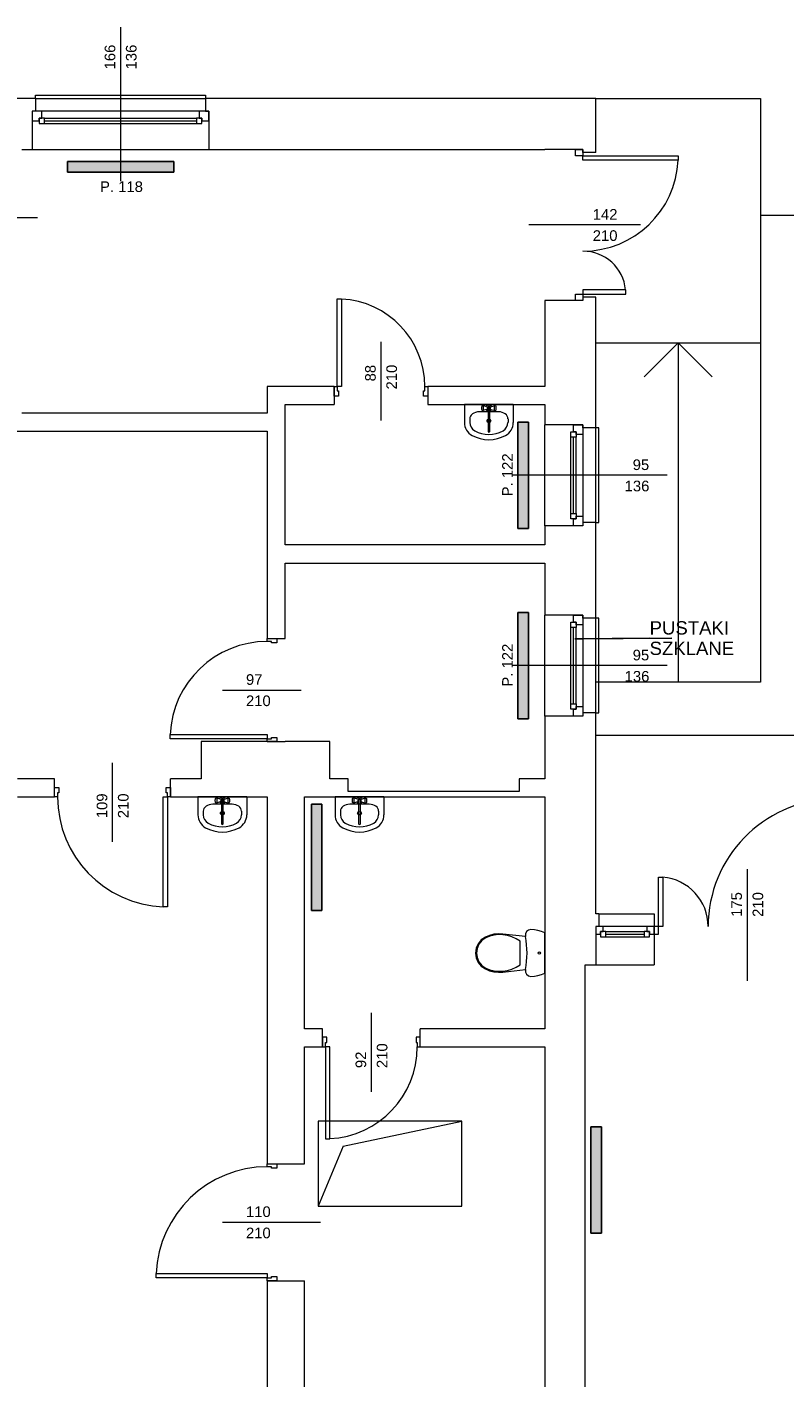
# Model space of a CAD drawing. Header units: millimetres. Extents: x 12683 to 90307, y 30842 to 62253.
# Tile 61 of 152: x 43419 to 44131, y 43146 to 44416. Entities that reach past the tile are written whole.
import ezdxf

# ---------------------------------------------------------------- set-up
doc = ezdxf.new("R2010")
doc.units = ezdxf.units.MM
doc.header["$LTSCALE"] = 0.6
for name, color, linetype, lineweight in [('zzz_podklady_drzwi_opisy', 252, 'Continuous', 15), ('zzz_podklady_okna_opisy', 252, 'Continuous', 15), ('zzz_podklady_sciany', 252, 'Continuous', 15)]:
    doc.layers.add(name, color=color, linetype=linetype, lineweight=lineweight)
doc.layers.add('zzz_podklady_grzejniki_ist', color=252, linetype='Continuous')
doc.styles.add('GENERATED_STYLE_1', font='ARIAL.TTF')
doc.dimstyles.new('GENERATED_STYLE__5', dxfattribs={"dimtxt": 0.18, "dimasz": 91.2, "dimexe": 0.18, "dimexo": 0.0625, "dimgap": 0.09, "dimtad": 0, "dimtih": 1, "dimtoh": 1, "dimdec": 4, "dimzin": 0, "dimdsep": 46, "dimcen": 0.09, "dimadec": 0, "dimazin": 0, "dimtfac": 1, "dimtdec": 4, "dimtmove": 0, "dimatfit": 3, "dimldrblk": 'ARROWHEAD_5', "dimfxl": 1, "dimtolj": 1, "dimtzin": 0, "dimarcsym": 0})

# ---------------------------------------------------------------- blocks, each defined once
blk = doc.blocks.new('ARROWHEAD_5')
at = {"linetype": 'Continuous'}
blk.add_line((0, 0), (-1, 0), dxfattribs=at)
blk.add_solid([(-1, 0.2679), (0, 0), (-1, -0.2679), (-1, 0.2679)], dxfattribs=at)

msp = doc.modelspace()

# ---------------------------------------------------------------- hatches: boundary and pattern name
at = {"layer": 'zzz_podklady_grzejniki_ist'}
for points in [[(43556.5, 44279.3), (43556.5, 44289.3), (43456.5, 44289.3), (43456.5, 44279.3)], [(43880.2, 43944.2), (43890.2, 43944.2), (43890.2, 44044.2), (43880.2, 44044.2)], [(43880.2, 43765.2), (43890.2, 43765.2), (43890.2, 43865.2), (43880.2, 43865.2)], [(43686, 43584.8), (43696, 43584.8), (43696, 43684.8), (43686, 43684.8)], [(43949, 43281.5), (43959, 43281.5), (43959, 43381.5), (43949, 43381.5)]]:
    msp.add_hatch(color=256, dxfattribs=at).paths.add_polyline_path(points, flags=0)

# ---------------------------------------------------------------- linework, layer by layer
at = {"layer": 'zzz_podklady_drzwi_opisy'}
for p, q in [((43354.4, 44236.7), (43428.5, 44236.7)), ((43710.3, 44077.7), (43710.3, 44160.1)), ((43710.3, 44160.1), (43714.3, 44160.1)), ((43714.3, 44160.1), (43714.3, 44077.7)), ((43751.5, 44119.8), (43751.5, 44045.7)), ((43707.5, 44077.7), (43710.3, 44077.7)), ((43710.3, 44077.7), (43710.3, 44073.7)), ((43714.3, 44077.7), (43710.3, 44077.7)), ((43710.3, 44073.7), (43711.5, 44073.7)), ((43711.5, 44073.7), (43711.5, 44068.7)), ((43791.5, 44068.7), (43791.5, 44073.7)), ((43791.5, 44073.7), (43792.7, 44073.7)), ((43792.7, 44073.7), (43792.7, 44077.7)), ((43792.7, 44077.7), (43795.5, 44077.7)), ((43711.5, 44068.7), (43707.5, 44068.7)), ((43795.5, 44068.7), (43791.5, 44068.7)), ((43648.5, 43836.7), (43648.5, 43837.9)), ((43653.5, 43836.7), (43648.5, 43836.7)), ((43653.5, 43840.7), (43653.5, 43836.7)), ((43602.4, 43792.2), (43676.5, 43792.2)), ((43553.1, 43746.5), (43553.1, 43750.5)), ((43553.1, 43750.5), (43644.5, 43750.5)), ((43644.5, 43746.5), (43553.1, 43746.5)), ((43644.5, 43750.5), (43644.5, 43746.5)), ((43644.5, 43743.7), (43644.5, 43746.5)), ((43644.5, 43746.5), (43648.5, 43746.5)), ((43648.5, 43746.5), (43648.5, 43747.7)), ((43648.5, 43747.7), (43653.5, 43747.7)), ((43653.5, 43747.7), (43653.5, 43743.7)), ((43499, 43649.5), (43499, 43723.7)), ((43444.5, 43700.7), (43448.5, 43700.7)), ((43447.3, 43691.7), (43444.5, 43691.7)), ((43448.5, 43695.7), (43447.3, 43695.7)), ((43447.3, 43695.7), (43447.3, 43691.7)), ((43448.5, 43700.7), (43448.5, 43695.7)), ((43546.7, 43588.3), (43546.7, 43691.7)), ((43546.7, 43691.7), (43550.7, 43691.7)), ((43549.5, 43695.7), (43549.5, 43700.7)), ((43549.5, 43700.7), (43553.5, 43700.7)), ((43550.7, 43695.7), (43549.5, 43695.7)), ((43550.7, 43691.7), (43550.7, 43695.7)), ((43553.5, 43691.7), (43550.7, 43691.7)), ((43550.7, 43691.7), (43550.7, 43588.3)), ((43550.7, 43588.3), (43546.7, 43588.3)), ((43742.5, 43414.5), (43742.5, 43488.7)), ((43700.5, 43465.7), (43696.5, 43465.7)), ((43699.3, 43456.7), (43699.3, 43460.7)), ((43699.3, 43460.7), (43700.5, 43460.7)), ((43700.5, 43460.7), (43700.5, 43465.7)), ((43788.5, 43465.7), (43784.5, 43465.7)), ((43784.5, 43465.7), (43784.5, 43460.7)), ((43784.5, 43460.7), (43785.7, 43460.7)), ((43785.7, 43460.7), (43785.7, 43456.7)), ((43696.5, 43456.7), (43699.3, 43456.7)), ((43699.3, 43456.7), (43699.3, 43370.3)), ((43703.3, 43456.7), (43699.3, 43456.7)), ((43703.3, 43370.3), (43703.3, 43456.7)), ((43785.7, 43456.7), (43788.5, 43456.7)), ((43699.3, 43370.3), (43703.3, 43370.3)), ((43644.5, 43343.9), (43644.5, 43346.7)), ((43653.5, 43346.7), (43653.5, 43342.7)), ((43648.5, 43343.9), (43644.5, 43343.9)), ((43648.5, 43342.7), (43648.5, 43343.9)), ((43653.5, 43342.7), (43648.5, 43342.7)), ((43602.4, 43291.7), (43694.5, 43291.7)), ((43540.1, 43239.5), (43540.1, 43243.5)), ((43540.1, 43243.5), (43644.5, 43243.5)), ((43644.5, 43239.5), (43540.1, 43239.5)), ((43644.5, 43243.5), (43644.5, 43239.5)), ((43644.5, 43236.7), (43644.5, 43239.5)), ((43644.5, 43239.5), (43648.5, 43239.5)), ((43648.5, 43239.5), (43648.5, 43240.7)), ((43648.5, 43240.7), (43653.5, 43240.7)), ((43653.5, 43240.7), (43653.5, 43236.7))]:
    msp.add_line(p, q, dxfattribs=at)
for centre, radius, start, end in [((43710.3, 44077.7), 82.4, 0, 87.2176), ((43644.5, 43746.5), 91.4, 90, 177.4917), ((43550.7, 43691.7), 103.4, 180, 267.783), ((43699.3, 43456.7), 86.4, 272.6535, 0), ((43644.5, 43239.5), 104.4, 90, 177.8042)]:
    msp.add_arc(centre, radius, start, end, dxfattribs=at)
at = {"layer": 'zzz_podklady_grzejniki_ist'}
for p, q in [((43456.5, 44279.3), (43456.5, 44289.3)), ((43456.5, 44289.3), (43556.5, 44289.3)), ((43556.5, 44289.3), (43556.5, 44279.3)), ((43456.5, 44279.3), (43556.5, 44279.3)), ((43880.2, 44044.2), (43890.2, 44044.2)), ((43880.2, 44044.2), (43880.2, 43944.2)), ((43890.2, 44044.2), (43890.2, 43944.2)), ((43890.2, 43944.2), (43880.2, 43944.2)), ((43880.2, 43865.2), (43890.2, 43865.2)), ((43880.2, 43865.2), (43880.2, 43765.2)), ((43890.2, 43865.2), (43890.2, 43765.2)), ((43890.2, 43765.2), (43880.2, 43765.2)), ((43686, 43684.8), (43696, 43684.8)), ((43686, 43684.8), (43686, 43584.8)), ((43696, 43684.8), (43696, 43584.8)), ((43696, 43584.8), (43686, 43584.8)), ((43949, 43381.5), (43959, 43381.5)), ((43949, 43381.5), (43949, 43281.5)), ((43959, 43381.5), (43959, 43281.5)), ((43959, 43281.5), (43949, 43281.5))]:
    msp.add_line(p, q, dxfattribs=at)
at = {"layer": 'zzz_podklady_okna_opisy'}
for p, q in [((43995.6, 44229.7), (43890.5, 44229.7)), ((44096, 43623.8), (44096, 43518.7))]:
    msp.add_line(p, q, dxfattribs=at)
at = {"layer": 'zzz_podklady_sciany'}
for p, q in [((43426.5, 44348.7), (43317.5, 44348.7)), ((43426.5, 44348.7), (43426.5, 44351.7)), ((43426.5, 44351.7), (43586.5, 44351.7)), ((43426.5, 44348.7), (43426.5, 44336.7)), ((43426.5, 44348.7), (43586.5, 44348.7)), ((43586.5, 44351.7), (43586.5, 44348.7)), ((43586.5, 44348.7), (43586.5, 44336.7)), ((43953.5, 44348.7), (43586.5, 44348.7)), ((43953.5, 44297.7), (43953.5, 44348.7)), ((43953.5, 44348.7), (44108.5, 44348.7)), ((44108.5, 44348.7), (44108.5, 43799.7)), ((43426.5, 44336.7), (43423.5, 44336.7)), ((43423.5, 44336.7), (43423.5, 44327.7)), ((43423.5, 44336.7), (43423.5, 44327.7)), ((43423.5, 44336.7), (43423.5, 44327.7)), ((43586.5, 44336.7), (43589.5, 44336.7)), ((43589.5, 44336.7), (43589.5, 44327.7)), ((43589.5, 44327.7), (43589.5, 44336.7)), ((43589.5, 44336.7), (43589.5, 44327.7)), ((43423.5, 44327.7), (43423.5, 44300.7)), ((43589.5, 44327.7), (43589.5, 44300.7)), ((43413.5, 44300.7), (43423.5, 44300.7)), ((43423.5, 44300.7), (43589.5, 44300.7)), ((43423.5, 44300.7), (43589.5, 44300.7)), ((43589.5, 44300.7), (43905.5, 44300.7)), ((43934.5, 44300.7), (43905.5, 44300.7)), ((43941.5, 44300.7), (43934.5, 44300.7)), ((43934.5, 44294.7), (43934.5, 44300.7)), ((43934.5, 44300.7), (43941.5, 44300.7)), ((43941.5, 44300.7), (43934.5, 44300.7)), ((43941.5, 44297.7), (43941.5, 44300.7)), ((43941.5, 44300.7), (43941.5, 44294.7)), ((43941.5, 44297.7), (43941.5, 44300.7)), ((43941.5, 44294.7), (43934.5, 44294.7)), ((43953.5, 44297.7), (43941.5, 44297.7)), ((43941.5, 44294.7), (44031.2, 44294.7)), ((43941.5, 44290.7), (43941.5, 44294.7)), ((44031.2, 44290.7), (43941.5, 44290.7)), ((44031.2, 44294.7), (44031.2, 44290.7)), ((44108.5, 44238.7), (44320, 44238.7)), ((43934.5, 44158.7), (43905.5, 44158.7)), ((43905.5, 44158.7), (43905.5, 44077.7)), ((43934.5, 44158.7), (43934.5, 44164.7)), ((43934.5, 44164.7), (43941.5, 44164.7)), ((43941.5, 44158.7), (43934.5, 44158.7)), ((43941.5, 44158.7), (43934.5, 44158.7)), ((43941.5, 44158.7), (43934.5, 44158.7)), ((43981.8, 44168.7), (43941.5, 44168.7)), ((43941.5, 44168.7), (43941.5, 44164.7)), ((43941.5, 44164.7), (43981.8, 44164.7)), ((43941.5, 44164.7), (43941.5, 44158.7)), ((43953.5, 44161.7), (43941.5, 44161.7)), ((43941.5, 44161.7), (43941.5, 44158.7)), ((43941.5, 44161.7), (43941.5, 44158.7)), ((43953.5, 44038.7), (43953.5, 44161.7)), ((43981.8, 44164.7), (43981.8, 44168.7)), ((43953.5, 44118.7), (44108.5, 44118.7)), ((44031, 44118.7), (43999, 44086.7)), ((44031, 44118.7), (44031, 43799.7)), ((44031, 44118.7), (44063, 44086.7)), ((43707.5, 44077.7), (43644.5, 44077.7)), ((43644.5, 44077.7), (43644.5, 44052.7)), ((43707.5, 44077.7), (43707.5, 44068.7)), ((43707.5, 44068.7), (43707.5, 44077.7)), ((43707.5, 44077.7), (43707.5, 44068.7)), ((43795.5, 44077.7), (43795.5, 44068.7)), ((43905.5, 44077.7), (43795.5, 44077.7)), ((43795.5, 44077.7), (43795.5, 44068.7)), ((43795.5, 44077.7), (43795.5, 44068.7)), ((43661.5, 44060.7), (43707.5, 44060.7)), ((43661.5, 43928.7), (43661.5, 44060.7)), ((43707.5, 44068.7), (43707.5, 44060.7)), ((43795.5, 44068.7), (43795.5, 44060.7)), ((43795.5, 44060.7), (43905.5, 44060.7)), ((43830, 44060.7), (43830, 44043.9)), ((43876, 44060.7), (43830, 44060.7)), ((43846.1, 44058.4), (43846, 44057.7)), ((43846, 44057.7), (43846, 44057.1)), ((43846, 44057.1), (43846.1, 44056.4)), ((43846.3, 44058.9), (43846.1, 44058.4)), ((43846.5, 44059.3), (43846.3, 44058.9)), ((43847, 44059.7), (43846.5, 44059.3)), ((43847.3, 44059.8), (43847, 44059.7)), ((43847.6, 44059.7), (43847.3, 44059.8)), ((43851, 44058.6), (43847.3, 44059.8)), ((43847.8, 44059.2), (43847.6, 44059.7)), ((43848, 44058.6), (43847.8, 44059.2)), ((43848.1, 44057.8), (43848, 44058.6)), ((43848, 44056.2), (43848.1, 44057)), ((43848.1, 44057), (43848.1, 44057.8)), ((43852.2, 44057.5), (43852.2, 44035.5)), ((43853.8, 44035.5), (43853.8, 44057.5)), ((43855, 44058.6), (43858.8, 44059.8)), ((43858.1, 44058.6), (43858, 44057.8)), ((43858, 44057.8), (43858, 44057)), ((43858, 44057), (43858.1, 44056.2)), ((43858.3, 44059.2), (43858.1, 44058.6)), ((43858.5, 44059.7), (43858.3, 44059.2)), ((43858.8, 44059.8), (43858.5, 44059.7)), ((43859.1, 44059.7), (43858.8, 44059.8)), ((43859.1, 44059.7), (43859.6, 44059.3)), ((43859.8, 44058.9), (43859.6, 44059.3)), ((43859.9, 44058.4), (43859.8, 44058.9)), ((43860, 44057.7), (43859.9, 44058.4)), ((43859.9, 44056.4), (43860, 44057.1)), ((43860, 44057.1), (43860, 44057.7)), ((43876, 44060.7), (43876, 44043.9)), ((43905.5, 44060.7), (43905.5, 44041.7)), ((43644.5, 44052.7), (43413.5, 44052.7)), ((43835, 44047.2), (43835, 44043.9)), ((43843.9, 44053.9), (43843.9, 44053.9)), ((43862.1, 44053.9), (43843.9, 44053.9)), ((43846.1, 44056.4), (43846.3, 44055.9)), ((43846.3, 44055.9), (43846.5, 44055.5)), ((43847, 44055.1), (43846.5, 44055.5)), ((43847, 44055.1), (43847.3, 44055)), ((43851, 44056.2), (43847.3, 44055)), ((43847.3, 44055), (43847.6, 44055.1)), ((43847.6, 44055.1), (43847.8, 44055.6)), ((43847.8, 44055.6), (43848, 44056.2)), ((43855, 44056.2), (43858.8, 44055)), ((43858.1, 44056.2), (43858.3, 44055.6)), ((43858.3, 44055.6), (43858.5, 44055.1)), ((43858.5, 44055.1), (43858.8, 44055)), ((43858.8, 44055), (43859.1, 44055.1)), ((43859.1, 44055.1), (43859.6, 44055.5)), ((43859.6, 44055.5), (43859.8, 44055.9)), ((43859.8, 44055.9), (43859.9, 44056.4)), ((43871, 44047.2), (43871, 44043.9)), ((43095.5, 44035.7), (43644.5, 44035.7)), ((43644.5, 44035.7), (43644.5, 43840.7)), ((43932.5, 44041.7), (43905.5, 44041.7)), ((43905.5, 43946.7), (43905.5, 44041.7)), ((43905.5, 43946.7), (43905.5, 44041.7)), ((43941.5, 44041.7), (43932.5, 44041.7)), ((43932.5, 44041.7), (43941.5, 44041.7)), ((43941.5, 44041.7), (43932.5, 44041.7)), ((43941.5, 44038.7), (43941.5, 44041.7)), ((43953.5, 44038.7), (43941.5, 44038.7)), ((43953.5, 43949.7), (43953.5, 44038.7)), ((43956.5, 44038.7), (43953.5, 44038.7)), ((43956.5, 43949.7), (43956.5, 44038.7)), ((43932.5, 43946.7), (43905.5, 43946.7)), ((43905.5, 43946.7), (43905.5, 43928.7)), ((43941.5, 43946.7), (43932.5, 43946.7)), ((43941.5, 43946.7), (43932.5, 43946.7)), ((43941.5, 43946.7), (43932.5, 43946.7)), ((43953.5, 43949.7), (43941.5, 43949.7)), ((43941.5, 43949.7), (43941.5, 43946.7)), ((43953.5, 43859.7), (43953.5, 43949.7)), ((43953.5, 43949.7), (43956.5, 43949.7)), ((43905.5, 43928.7), (43661.5, 43928.7)), ((43661.5, 43911.7), (43905.5, 43911.7)), ((43661.5, 43840.7), (43661.5, 43911.7)), ((43905.5, 43911.7), (43905.5, 43862.7)), ((43932.5, 43862.7), (43905.5, 43862.7)), ((43905.5, 43767.7), (43905.5, 43862.7)), ((43905.5, 43767.7), (43905.5, 43862.7)), ((43941.5, 43862.7), (43932.5, 43862.7)), ((43932.5, 43862.7), (43941.5, 43862.7)), ((43941.5, 43862.7), (43932.5, 43862.7)), ((43941.5, 43859.7), (43941.5, 43862.7)), ((43953.5, 43859.7), (43941.5, 43859.7)), ((43953.5, 43770.7), (43953.5, 43859.7)), ((43956.5, 43859.7), (43953.5, 43859.7)), ((43956.5, 43770.7), (43956.5, 43859.7)), ((43644.5, 43840.7), (43653.5, 43840.7)), ((43644.5, 43837.9), (43644.5, 43840.7)), ((43644.5, 43840.7), (43653.5, 43840.7)), ((43644.5, 43840.7), (43653.5, 43840.7)), ((43648.5, 43837.9), (43644.5, 43837.9)), ((43653.5, 43840.7), (43661.5, 43840.7)), ((44108.5, 43799.7), (43953.5, 43799.7)), ((43932.5, 43767.7), (43905.5, 43767.7)), ((43905.5, 43767.7), (43905.5, 43708.7)), ((43941.5, 43767.7), (43932.5, 43767.7)), ((43941.5, 43767.7), (43932.5, 43767.7)), ((43941.5, 43767.7), (43932.5, 43767.7)), ((43953.5, 43770.7), (43941.5, 43770.7)), ((43941.5, 43770.7), (43941.5, 43767.7)), ((43953.5, 43581.7), (43953.5, 43770.7)), ((43953.5, 43770.7), (43956.5, 43770.7)), ((43644.5, 43743.7), (43582.5, 43743.7)), ((43582.5, 43743.7), (43582.5, 43708.7)), ((43644.5, 43743.7), (43653.5, 43743.7)), ((43653.5, 43743.7), (43644.5, 43743.7)), ((43644.5, 43743.7), (43653.5, 43743.7)), ((43653.5, 43743.7), (43661.5, 43743.7)), ((43703.5, 43743.7), (43661.5, 43743.7)), ((43703.5, 43708.7), (43703.5, 43743.7)), ((43953.5, 43749.7), (44290, 43749.7)), ((43444.5, 43708.7), (43409.5, 43708.7)), ((43444.5, 43700.7), (43444.5, 43708.7)), ((43553.5, 43700.7), (43553.5, 43708.7)), ((43582.5, 43708.7), (43553.5, 43708.7)), ((43720.5, 43708.7), (43703.5, 43708.7)), ((43720.5, 43696.7), (43720.5, 43708.7)), ((43905.5, 43708.7), (43881.5, 43708.7)), ((43881.5, 43708.7), (43881.5, 43696.7)), ((43409.5, 43691.7), (43444.5, 43691.7)), ((43444.5, 43691.7), (43444.5, 43700.7)), ((43444.5, 43691.7), (43444.5, 43700.7)), ((43444.5, 43691.7), (43444.5, 43700.7)), ((43553.5, 43691.7), (43553.5, 43700.7)), ((43553.5, 43700.7), (43553.5, 43691.7)), ((43553.5, 43691.7), (43553.5, 43700.7)), ((43553.5, 43691.7), (43582.5, 43691.7)), ((43579.3, 43691.7), (43579.3, 43674.9)), ((43625.3, 43691.7), (43579.3, 43691.7)), ((43582.5, 43691.7), (43644.5, 43691.7)), ((43595.4, 43689.4), (43595.3, 43688.7)), ((43595.3, 43688.7), (43595.3, 43688.1)), ((43595.6, 43689.9), (43595.4, 43689.4)), ((43595.8, 43690.3), (43595.6, 43689.9)), ((43596.3, 43690.7), (43595.8, 43690.3)), ((43596.6, 43690.8), (43596.3, 43690.7)), ((43596.8, 43690.7), (43596.6, 43690.8)), ((43600.3, 43689.6), (43596.6, 43690.8)), ((43597.1, 43690.2), (43596.8, 43690.7)), ((43597.3, 43689.6), (43597.1, 43690.2)), ((43597.4, 43688.8), (43597.3, 43689.6)), ((43597.4, 43688), (43597.4, 43688.8)), ((43601.5, 43688.5), (43601.5, 43666.5)), ((43603.1, 43666.5), (43603.1, 43688.5)), ((43604.3, 43689.6), (43608.1, 43690.8)), ((43607.4, 43689.6), (43607.3, 43688.8)), ((43607.3, 43688.8), (43607.3, 43688)), ((43607.5, 43690.2), (43607.4, 43689.6)), ((43607.8, 43690.7), (43607.5, 43690.2)), ((43608.1, 43690.8), (43607.8, 43690.7)), ((43608.4, 43690.7), (43608.1, 43690.8)), ((43608.4, 43690.7), (43608.9, 43690.3)), ((43609.1, 43689.9), (43608.9, 43690.3)), ((43609.2, 43689.4), (43609.1, 43689.9)), ((43609.3, 43688.7), (43609.2, 43689.4)), ((43609.3, 43688.1), (43609.3, 43688.7)), ((43625.3, 43691.7), (43625.3, 43674.9)), ((43644.5, 43691.7), (43644.5, 43346.7)), ((43679.5, 43473.7), (43679.5, 43691.7)), ((43679.5, 43691.7), (43703.5, 43691.7)), ((43703.5, 43691.7), (43720.5, 43691.7)), ((43708.3, 43691.7), (43708.3, 43674.9)), ((43754.3, 43691.7), (43708.3, 43691.7)), ((43881.5, 43696.7), (43720.5, 43696.7)), ((43720.5, 43691.7), (43881.5, 43691.7)), ((43724.4, 43689.4), (43724.3, 43688.7)), ((43724.3, 43688.7), (43724.3, 43688.1)), ((43724.5, 43689.9), (43724.4, 43689.4)), ((43724.7, 43690.3), (43724.5, 43689.9)), ((43725.3, 43690.7), (43724.7, 43690.3)), ((43725.5, 43690.8), (43725.3, 43690.7)), ((43725.8, 43690.7), (43725.5, 43690.8)), ((43729.3, 43689.6), (43725.5, 43690.8)), ((43726.1, 43690.2), (43725.8, 43690.7)), ((43726.3, 43689.6), (43726.1, 43690.2)), ((43726.4, 43688.8), (43726.3, 43689.6)), ((43726.4, 43688), (43726.4, 43688.8)), ((43730.5, 43688.5), (43730.5, 43666.5)), ((43732.1, 43666.5), (43732.1, 43688.5)), ((43733.3, 43689.6), (43737.1, 43690.8)), ((43736.4, 43689.6), (43736.3, 43688.8)), ((43736.3, 43688.8), (43736.3, 43688)), ((43736.5, 43690.2), (43736.4, 43689.6)), ((43736.8, 43690.7), (43736.5, 43690.2)), ((43737.1, 43690.8), (43736.8, 43690.7)), ((43737.3, 43690.7), (43737.1, 43690.8)), ((43737.3, 43690.7), (43737.9, 43690.3)), ((43738.1, 43689.9), (43737.9, 43690.3)), ((43738.2, 43689.4), (43738.1, 43689.9)), ((43738.3, 43688.7), (43738.2, 43689.4)), ((43738.3, 43688.1), (43738.3, 43688.7)), ((43754.3, 43691.7), (43754.3, 43674.9)), ((43881.5, 43691.7), (43905.5, 43691.7)), ((43905.5, 43691.7), (43905.5, 43533.7)), ((43584.3, 43678.2), (43584.3, 43674.9)), ((43593.2, 43684.9), (43593.2, 43684.9)), ((43611.4, 43684.9), (43593.2, 43684.9)), ((43595.3, 43688.1), (43595.4, 43687.4)), ((43595.4, 43687.4), (43595.6, 43686.9)), ((43595.6, 43686.9), (43595.8, 43686.5)), ((43596.3, 43686.1), (43595.8, 43686.5)), ((43596.3, 43686.1), (43596.6, 43686)), ((43600.3, 43687.2), (43596.6, 43686)), ((43596.6, 43686), (43596.8, 43686.1)), ((43596.8, 43686.1), (43597.1, 43686.6)), ((43597.1, 43686.6), (43597.3, 43687.2)), ((43597.3, 43687.2), (43597.4, 43688)), ((43604.3, 43687.2), (43608.1, 43686)), ((43607.3, 43688), (43607.4, 43687.2)), ((43607.4, 43687.2), (43607.5, 43686.6)), ((43607.5, 43686.6), (43607.8, 43686.1)), ((43607.8, 43686.1), (43608.1, 43686)), ((43608.1, 43686), (43608.4, 43686.1)), ((43608.4, 43686.1), (43608.9, 43686.5)), ((43608.9, 43686.5), (43609.1, 43686.9)), ((43609.1, 43686.9), (43609.2, 43687.4)), ((43609.2, 43687.4), (43609.3, 43688.1)), ((43620.3, 43678.2), (43620.3, 43674.9)), ((43713.3, 43678.2), (43713.3, 43674.9)), ((43722.2, 43684.9), (43722.2, 43684.9)), ((43740.4, 43684.9), (43722.2, 43684.9)), ((43724.3, 43688.1), (43724.4, 43687.4)), ((43724.4, 43687.4), (43724.5, 43686.9)), ((43724.5, 43686.9), (43724.7, 43686.5)), ((43725.3, 43686.1), (43724.7, 43686.5)), ((43725.3, 43686.1), (43725.5, 43686)), ((43729.3, 43687.2), (43725.5, 43686)), ((43725.5, 43686), (43725.8, 43686.1)), ((43725.8, 43686.1), (43726.1, 43686.6)), ((43726.1, 43686.6), (43726.3, 43687.2)), ((43726.3, 43687.2), (43726.4, 43688)), ((43733.3, 43687.2), (43737.1, 43686)), ((43736.3, 43688), (43736.4, 43687.2)), ((43736.4, 43687.2), (43736.5, 43686.6)), ((43736.5, 43686.6), (43736.8, 43686.1)), ((43736.8, 43686.1), (43737.1, 43686)), ((43737.1, 43686), (43737.3, 43686.1)), ((43737.3, 43686.1), (43737.9, 43686.5)), ((43737.9, 43686.5), (43738.1, 43686.9)), ((43738.1, 43686.9), (43738.2, 43687.4)), ((43738.2, 43687.4), (43738.3, 43688.1)), ((43749.3, 43678.2), (43749.3, 43674.9)), ((44012.5, 43569.7), (44012.5, 43616.4)), ((44012.5, 43616.4), (44016.5, 43616.4)), ((44016.5, 43616.4), (44016.5, 43569.7)), ((43956.5, 43581.7), (43953.5, 43581.7)), ((43956.5, 43581.7), (43956.5, 43569.7)), ((43956.5, 43581.7), (44008.5, 43581.7)), ((44008.5, 43581.7), (44008.5, 43533.7)), ((43853.7, 43561.5), (43849.7, 43559.9)), ((43857.8, 43562.5), (43853.7, 43561.5)), ((43857.9, 43561.7), (43853.9, 43560.7)), ((43862, 43563), (43857.8, 43562.5)), ((43862, 43562.2), (43857.9, 43561.7)), ((43866.2, 43562.8), (43862, 43563)), ((43866.1, 43562), (43862, 43562.2)), ((43870.4, 43561.3), (43866.1, 43562)), ((43887.4, 43560.5), (43866.2, 43562.8)), ((43888.5, 43565), (43887.4, 43562.9)), ((43887.4, 43562.9), (43887.4, 43560.5)), ((43890.3, 43566.4), (43888.5, 43565)), ((43892.6, 43566.9), (43890.3, 43566.4)), ((43895.9, 43566.7), (43892.6, 43566.9)), ((43899.2, 43566.1), (43895.9, 43566.7)), ((43902.4, 43565.1), (43899.2, 43566.1)), ((43905.5, 43563.8), (43902.4, 43565.1)), ((43905.5, 43526), (43905.5, 43563.8)), ((43956.5, 43569.7), (43953.5, 43569.7)), ((43953.5, 43569.7), (43953.5, 43562.7)), ((43953.5, 43569.7), (43953.5, 43562.7)), ((43953.5, 43569.7), (43953.5, 43562.7)), ((43953.5, 43562.7), (43953.5, 43533.7)), ((44008.5, 43562.7), (44008.5, 43569.7)), ((44008.5, 43569.7), (44008.5, 43562.7)), ((44012.5, 43569.7), (44008.5, 43569.7)), ((44008.5, 43569.7), (44008.5, 43562.7)), ((44008.5, 43562.7), (44012.5, 43562.7)), ((44016.5, 43569.7), (44012.5, 43569.7)), ((44012.5, 43562.7), (44012.5, 43569.7)), ((43841.1, 43549.5), (43840.5, 43544.9)), ((43843, 43553.7), (43841.1, 43549.5)), ((43841.9, 43549.3), (43841.3, 43544.9)), ((43843.7, 43553.3), (43841.9, 43549.3)), ((43845.9, 43557.3), (43843, 43553.7)), ((43846.5, 43556.7), (43843.7, 43553.3)), ((43849.7, 43559.9), (43845.9, 43557.3)), ((43850.1, 43559.1), (43846.5, 43556.7)), ((43853.9, 43560.7), (43850.1, 43559.1)), ((43874.6, 43560.1), (43870.4, 43561.3)), ((43878.6, 43558.3), (43874.6, 43560.1)), ((43882.4, 43556.2), (43878.6, 43558.3)), ((43882.4, 43533.7), (43882.4, 43556.2)), ((43840.5, 43544.9), (43841.1, 43540.3)), ((43841.1, 43540.3), (43843, 43536.1)), ((43841.3, 43544.9), (43841.9, 43540.6)), ((43841.9, 43540.6), (43843.7, 43536.5)), ((43843, 43536.1), (43845.9, 43532.6)), ((43843.7, 43536.5), (43846.5, 43533.2)), ((43845.9, 43532.6), (43849.7, 43530)), ((43846.5, 43533.2), (43850.1, 43530.7)), ((43849.7, 43530), (43853.7, 43528.3)), ((43850.1, 43530.7), (43853.9, 43529.1)), ((43853.7, 43528.3), (43857.8, 43527.3)), ((43853.9, 43529.1), (43857.9, 43528.1)), ((43857.8, 43527.3), (43862, 43526.8)), ((43857.9, 43528.1), (43862, 43527.7)), ((43862, 43527.7), (43866.1, 43527.8)), ((43862, 43526.8), (43866.2, 43527)), ((43866.1, 43527.8), (43870.4, 43528.5)), ((43866.2, 43527), (43887.4, 43529.3)), ((43870.4, 43528.5), (43874.6, 43529.8)), ((43874.6, 43529.8), (43878.6, 43531.5)), ((43878.6, 43531.5), (43882.4, 43533.7)), ((43887.4, 43529.3), (43887.4, 43526.9)), ((43887.4, 43526.9), (43888.5, 43524.9)), ((43888.5, 43524.9), (43890.3, 43523.4)), ((43890.3, 43523.4), (43892.6, 43522.9)), ((43895.9, 43523.1), (43899.2, 43523.7)), ((43899.2, 43523.7), (43902.4, 43524.7)), ((43902.4, 43524.7), (43905.5, 43526)), ((43905.5, 43533.7), (43905.5, 43473.7)), ((43943.5, 43533.7), (43953.5, 43533.7)), ((43943.5, 43109.7), (43943.5, 43533.7)), ((43953.5, 43533.7), (44008.5, 43533.7)), ((43892.6, 43522.9), (43895.9, 43523.1)), ((43696.5, 43473.7), (43679.5, 43473.7)), ((43696.5, 43465.7), (43696.5, 43473.7)), ((43788.5, 43465.7), (43788.5, 43473.7)), ((43905.5, 43473.7), (43788.5, 43473.7)), ((43696.5, 43456.7), (43696.5, 43465.7)), ((43696.5, 43465.7), (43696.5, 43456.7)), ((43696.5, 43456.7), (43696.5, 43465.7)), ((43788.5, 43456.7), (43788.5, 43465.7)), ((43788.5, 43456.7), (43788.5, 43465.7)), ((43788.5, 43456.7), (43788.5, 43465.7)), ((43679.5, 43346.7), (43679.5, 43456.7)), ((43679.5, 43456.7), (43696.5, 43456.7)), ((43788.5, 43456.7), (43905.5, 43456.7)), ((43905.5, 43456.7), (43905.5, 43126.7)), ((43827.5, 43386.7), (43692.5, 43386.7)), ((43692.5, 43386.7), (43692.5, 43306.7)), ((43715.9, 43363.3), (43827.5, 43386.7)), ((43827.5, 43306.7), (43827.5, 43386.7)), ((43715.9, 43363.3), (43692.5, 43306.7)), ((43644.5, 43346.7), (43653.5, 43346.7)), ((43644.5, 43346.7), (43653.5, 43346.7)), ((43644.5, 43346.7), (43653.5, 43346.7)), ((43653.5, 43346.7), (43679.5, 43346.7)), ((43692.5, 43306.7), (43827.5, 43306.7)), ((43644.5, 43236.7), (43653.5, 43236.7)), ((43644.5, 43236.7), (43644.5, 43126.7)), ((43653.5, 43236.7), (43644.5, 43236.7)), ((43644.5, 43236.7), (43653.5, 43236.7)), ((43653.5, 43236.7), (43679.5, 43236.7)), ((43679.5, 43126.7), (43679.5, 43236.7))]:
    msp.add_line(p, q, dxfattribs=at)
for centre in [(43853, 44045.5), (43602.3, 43676.5), (43731.3, 43676.5)]:
    msp.add_circle(centre, 1.75, dxfattribs=at)
for centre, radius, start, end in [((43941.5, 44294.7), 89.7, 270, 357.4467), ((43941.5, 44164.7), 40.3, 5.6684, 90), ((43853, 44057.4), 3, 27.9765, 152.0235), ((43853, 44057.4), 1.68, 298.0549, 241.9451), ((43853, 44057.4), 0.8, 10, 170), ((43853, 44057.4), 3, 207.9765, 254.7747), ((43853, 44057.4), 3, 285.2253, 332.0235), ((43843.9, 44043.9), 13.9, 180, 241.5254), ((43843.9, 44043.9), 8.89, 180, 241.5254), ((43853, 44060.7), 33, 241.5254, 298.4746), ((43853, 44060.7), 28, 241.5254, 298.4746), ((43853, 44035.5), 0.788, 180, 0), ((43862.1, 44043.9), 8.89, 298.4746, 0), ((43862.1, 44043.9), 13.9, 298.4746, 0), ((43602.3, 43688.4), 3, 27.9765, 152.0235), ((43602.3, 43688.4), 1.68, 298.0549, 241.9451), ((43602.3, 43688.4), 0.8, 10, 170), ((43731.3, 43688.4), 3, 27.9765, 152.0235), ((43731.3, 43688.4), 1.68, 298.0549, 241.9451), ((43731.3, 43688.4), 0.8, 10, 170), ((44179.5, 43569.7), 120.2, 91.9053, 180), ((43602.3, 43688.4), 3, 207.9765, 254.7747), ((43602.3, 43688.4), 3, 285.2253, 332.0235), ((43731.3, 43688.4), 3, 207.9765, 254.7747), ((43731.3, 43688.4), 3, 285.2253, 332.0235), ((43593.2, 43674.9), 13.9, 180, 241.5254), ((43593.2, 43674.9), 8.89, 180, 241.5254), ((43602.3, 43691.7), 28, 241.5254, 298.4746), ((43602.3, 43666.5), 0.788, 180, 0), ((43611.4, 43674.9), 8.89, 298.4746, 0), ((43611.4, 43674.9), 13.9, 298.4746, 0), ((43722.2, 43674.9), 13.9, 180, 241.5254), ((43722.2, 43674.9), 8.89, 180, 241.5254), ((43731.3, 43691.7), 28, 241.5254, 298.4746), ((43731.3, 43666.5), 0.788, 180, 0), ((43740.4, 43674.9), 8.89, 298.4746, 0), ((43740.4, 43674.9), 13.9, 298.4746, 0), ((43602.3, 43691.7), 33, 241.5254, 298.4746), ((43731.3, 43691.7), 33, 241.5254, 298.4746), ((44012.5, 43569.7), 46.8, 0, 85.1106)]:
    msp.add_arc(centre, radius, start, end, dxfattribs=at)
for centre, major_axis, ratio, start_param, end_param in [((43843.9, 44047.2), (8.89, 0), 0.750558, 1.570796, 3.141593), ((43862.1, 44047.2), (-8.89, 0), 0.750558, 3.141593, 4.712389), ((43593.2, 43678.2), (8.89, 0), 0.750558, 1.570796, 3.141593), ((43611.4, 43678.2), (-8.89, 0), 0.750558, 3.141593, 4.712389), ((43722.2, 43678.2), (8.89, 0), 0.750558, 1.570796, 3.141593), ((43740.4, 43678.2), (-8.89, 0), 0.750558, 3.141593, 4.712389), ((43810.7, 43544.9), (0, -78.5), 0.9963, 1.370375, 1.771221)]:
    msp.add_ellipse(centre, major_axis=major_axis, ratio=ratio, start_param=start_param, end_param=end_param, dxfattribs=at)
msp.add_ellipse((43900.5, 43544.9), major_axis=(0, -1.22), ratio=0.9963, dxfattribs=at)

# ---------------------------------------------------------------- texts
at = {"layer": 'zzz_podklady_drzwi_opisy', "char_height": 10, "attachment_point": 7, "rotation": 90, "style": 'GENERATED_STYLE_1'}
for s, insert in [('{88}', (43746.7, 44082.5)), ('{210}', (43766.7, 44074.9)), ('{109}', (43494.2, 43671.7)), ('{210}', (43514.2, 43671.7)), ('{92}', (43737.7, 43436.7)), ('{210}', (43757.7, 43436.7))]:
    msp.add_mtext(s, dxfattribs=dict(at, insert=insert))
at = {"layer": 'zzz_podklady_drzwi_opisy', "char_height": 10, "attachment_point": 7, "style": 'GENERATED_STYLE_1'}
for s, insert in [('{97}', (43624.5, 43797)), ('{210}', (43624.5, 43777)), ('{110}', (43624.5, 43296.5)), ('{210}', (43624.5, 43276.5))]:
    msp.add_mtext(s, dxfattribs=dict(at, insert=insert))
at = {"layer": 'zzz_podklady_okna_opisy', "char_height": 10, "attachment_point": 7, "rotation": 90, "style": 'GENERATED_STYLE_1'}
for s, insert in [('{166}', (43501.7, 44375.9)), ('{136}', (43521.7, 44375.9)), ('{P. 122}', (43875.5, 43974.4)), ('{P. 122}', (43875.5, 43795.4)), ('{175}', (44091.2, 43578.9)), ('{210}', (44111.2, 43578.9))]:
    msp.add_mtext(s, dxfattribs=dict(at, insert=insert))
at = {"layer": 'zzz_podklady_okna_opisy', "char_height": 10, "attachment_point": 7, "style": 'GENERATED_STYLE_1'}
for s, insert in [('{P. 118}', (43487.2, 44260.5)), ('{142}', (43950.7, 44234.6)), ('{210}', (43950.7, 44214.5)), ('{95}', (43988.3, 43999)), ('{136}', (43980.7, 43979)), ('{95}', (43988.3, 43820)), ('{136}', (43980.7, 43800))]:
    msp.add_mtext(s, dxfattribs=dict(at, insert=insert))
at = {"layer": 'zzz_podklady_okna_opisy', "insert": (44004.2, 43841), "char_height": 12.5, "width": 78.058, "attachment_point": 4, "line_spacing_factor": 0.923713, "style": 'GENERATED_STYLE_1'}
msp.add_mtext('{PUSTAKI\\PSZKLANE}', dxfattribs=at)

# ---------------------------------------------------------------- next in the draw order: wipeouts: each hides what was drawn before it
at = {"ltscale": 5848.118966}
msp.add_wipeout([(43578, 44325.2), (43578, 44330.2), (43580.5, 44330.2), (43580.5, 44336.7), (43432.5, 44336.7), (43432.5, 44330.2), (43435, 44330.2), (43435, 44325.2)], dxfattribs=at).dxf.layer = 'zzz_podklady_sciany'
at = {"ltscale": 3036.677941}
for points in [[(43930, 44030.2), (43935, 44030.2), (43935, 44032.7), (43941.5, 44032.7), (43941.5, 43955.7), (43935, 43955.7), (43935, 43958.2), (43930, 43958.2)], [(43930, 43851.2), (43935, 43851.2), (43935, 43853.7), (43941.5, 43853.7), (43941.5, 43776.7), (43935, 43776.7), (43935, 43779.2), (43930, 43779.2)]]:
    msp.add_wipeout(points, dxfattribs=at).dxf.layer = 'zzz_podklady_sciany'
at = {"ltscale": 1606.30111}
msp.add_wipeout([(43999, 43560.2), (43999, 43565.2), (44001.5, 43565.2), (44001.5, 43569.7), (43960.5, 43569.7), (43960.5, 43565.2), (43963, 43565.2), (43963, 43560.2)], dxfattribs=at).dxf.layer = 'zzz_podklady_sciany'

# ---------------------------------------------------------------- next in the draw order: linework, layer by layer
at = {"layer": 'zzz_podklady_okna_opisy'}
for p, q in [((43506.5, 44415.8), (43506.5, 44270.7)), ((44020.6, 43994.2), (43875.5, 43994.2)), ((44020.6, 43815.2), (43875.5, 43815.2))]:
    msp.add_line(p, q, dxfattribs=at)
at = {"layer": 'zzz_podklady_sciany'}
for p, q in [((43432.5, 44336.7), (43423.5, 44336.7)), ((43426.5, 44336.7), (43423.5, 44336.7)), ((43432.5, 44330.2), (43432.5, 44336.7)), ((43580.5, 44336.7), (43432.5, 44336.7)), ((43589.5, 44336.7), (43580.5, 44336.7)), ((43580.5, 44336.7), (43580.5, 44330.2)), ((43586.5, 44336.7), (43589.5, 44336.7)), ((43423.5, 44327.7), (43430, 44327.7)), ((43430, 44327.7), (43430, 44330.2)), ((43430, 44330.2), (43432.5, 44330.2)), ((43435, 44330.2), (43430, 44330.2)), ((43430, 44330.2), (43430, 44325.2)), ((43430, 44325.2), (43435, 44325.2)), ((43435, 44330.2), (43578, 44330.2)), ((43435, 44325.2), (43435, 44330.2)), ((43435, 44327.7), (43578, 44327.7)), ((43435, 44325.2), (43578, 44325.2)), ((43435, 44325.2), (43578, 44325.2)), ((43583, 44330.2), (43578, 44330.2)), ((43578, 44330.2), (43578, 44325.2)), ((43578, 44325.2), (43583, 44325.2)), ((43580.5, 44330.2), (43583, 44330.2)), ((43583, 44330.2), (43583, 44327.7)), ((43583, 44325.2), (43583, 44330.2)), ((43583, 44327.7), (43589.5, 44327.7)), ((43930, 44030.2), (43930, 44035.2)), ((43930, 44035.2), (43935, 44035.2)), ((43932.5, 44035.2), (43932.5, 44041.7)), ((43935, 44035.2), (43932.5, 44035.2)), ((43935, 44032.7), (43935, 44035.2)), ((43935, 44035.2), (43935, 44030.2)), ((43941.5, 44032.7), (43935, 44032.7)), ((43941.5, 44041.7), (43941.5, 44032.7)), ((43941.5, 44038.7), (43941.5, 44041.7)), ((43941.5, 44032.7), (43941.5, 43955.7)), ((43930, 43958.2), (43930, 44030.2)), ((43930, 43958.2), (43930, 44030.2)), ((43935, 44030.2), (43930, 44030.2)), ((43932.5, 43958.2), (43932.5, 44030.2)), ((43935, 43958.2), (43935, 44030.2)), ((43930, 43953.2), (43930, 43958.2)), ((43930, 43958.2), (43935, 43958.2)), ((43935, 43958.2), (43935, 43953.2)), ((43935, 43953.2), (43935, 43955.7)), ((43935, 43955.7), (43941.5, 43955.7)), ((43941.5, 43955.7), (43941.5, 43946.7)), ((43935, 43953.2), (43930, 43953.2)), ((43932.5, 43946.7), (43932.5, 43953.2)), ((43932.5, 43953.2), (43935, 43953.2)), ((43941.5, 43949.7), (43941.5, 43946.7)), ((43930, 43851.2), (43930, 43856.2)), ((43930, 43856.2), (43935, 43856.2)), ((43932.5, 43856.2), (43932.5, 43862.7)), ((43935, 43856.2), (43932.5, 43856.2)), ((43935, 43853.7), (43935, 43856.2)), ((43935, 43856.2), (43935, 43851.2)), ((43941.5, 43853.7), (43935, 43853.7)), ((43941.5, 43862.7), (43941.5, 43853.7)), ((43941.5, 43859.7), (43941.5, 43862.7)), ((43941.5, 43853.7), (43941.5, 43776.7)), ((43930, 43779.2), (43930, 43851.2)), ((43930, 43779.2), (43930, 43851.2)), ((43935, 43851.2), (43930, 43851.2)), ((43932.5, 43779.2), (43932.5, 43851.2)), ((43935, 43779.2), (43935, 43851.2)), ((43930, 43774.2), (43930, 43779.2)), ((43930, 43779.2), (43935, 43779.2)), ((43935, 43779.2), (43935, 43774.2)), ((43935, 43774.2), (43930, 43774.2)), ((43932.5, 43767.7), (43932.5, 43774.2)), ((43932.5, 43774.2), (43935, 43774.2)), ((43935, 43774.2), (43935, 43776.7)), ((43935, 43776.7), (43941.5, 43776.7)), ((43941.5, 43776.7), (43941.5, 43767.7)), ((43941.5, 43770.7), (43941.5, 43767.7)), ((43960.5, 43569.7), (43953.5, 43569.7)), ((43956.5, 43569.7), (43953.5, 43569.7)), ((43953.5, 43562.7), (43958, 43562.7)), ((43958, 43562.7), (43958, 43565.2)), ((43958, 43565.2), (43960.5, 43565.2)), ((43963, 43565.2), (43958, 43565.2)), ((43958, 43565.2), (43958, 43560.2)), ((43960.5, 43565.2), (43960.5, 43569.7)), ((44001.5, 43569.7), (43960.5, 43569.7)), ((43963, 43565.2), (43999, 43565.2)), ((43963, 43560.2), (43963, 43565.2)), ((43963, 43562.7), (43999, 43562.7)), ((44004, 43565.2), (43999, 43565.2)), ((43999, 43565.2), (43999, 43560.2)), ((44008.5, 43569.7), (44001.5, 43569.7)), ((44001.5, 43569.7), (44001.5, 43565.2)), ((44001.5, 43565.2), (44004, 43565.2)), ((44004, 43565.2), (44004, 43562.7)), ((44004, 43560.2), (44004, 43565.2)), ((44004, 43562.7), (44008.5, 43562.7)), ((43958, 43560.2), (43963, 43560.2)), ((43963, 43560.2), (43999, 43560.2)), ((43963, 43560.2), (43999, 43560.2)), ((43999, 43560.2), (44004, 43560.2))]:
    msp.add_line(p, q, dxfattribs=at)

# ---------------------------------------------------------------- next in the draw order: leaders
at = {"layer": 'zzz_podklady_okna_opisy', "annotation_type": 0, "has_hookline": 1, "hookline_direction": 0, "text_width": 77.8}
msp.add_leader([(43933.8, 43840.4), (44004.1, 43841)], dimstyle='GENERATED_STYLE__5', dxfattribs=at)

doc.saveas('drawing.dxf')
